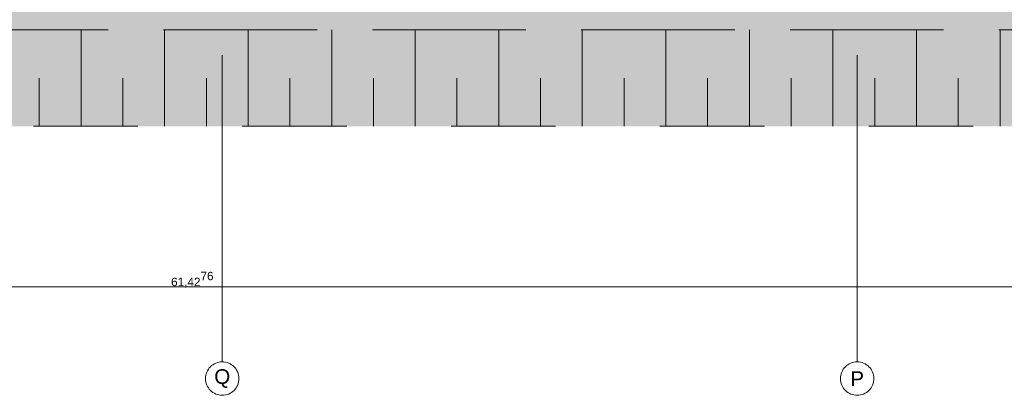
# Model space of a CAD drawing. Header units: metres. Extents: x -3716 to 31, y -1854 to 706.
# Tile 39 of 237: x -1961 to -1813, y -150 to -93. Entities that reach past the tile are written whole.
import ezdxf

# ---------------------------------------------------------------- set-up
doc = ezdxf.new("R2010")
doc.units = ezdxf.units.M
doc.header["$LTSCALE"] = 1.25
doc.header["$PDMODE"] = 1
doc.header["$PDSIZE"] = -2
doc.linetypes.add('Linienart-53', pattern=[5.291531, 3.175, -1.058062, 0.352704, -0.705764])
doc.linetypes.add('VW-01 Strichlinie kurz', pattern=[1.999894, 0.999947, -0.999947])
doc.layers.get('0').update_dxf_attribs({"lineweight": 25})
for name, color, linetype, lineweight in [('30 -32 Gründung-Baugrube', 7, 'VW-01 Strichlinie kurz', 9), ('70 -71 Achsen- 1 Gebäudeachsen', 7, 'Linienart-53', 18), ('Keine', 7, 'Continuous', 9)]:
    doc.layers.add(name, color=color, linetype=linetype, lineweight=lineweight)
doc.layers.add('70 -76 Bemaßung- 2 Allgemein', color=7, linetype='Continuous', lineweight=5, true_color=0x6666cc)
doc.styles.add('Arial', font='arial.ttf')
doc.dimstyles.new('k+k_klein', dxfattribs={"dimtxt": 1.258608, "dimasz": 1.3255, "dimexe": 1.25, "dimexo": 3.75, "dimgap": 0.125, "dimtad": 1, "dimdec": 3, "dimtxsty": 'Arial', "dimblk": 'VW_SLASH', "dimblk1": 'VW_SLASH', "dimblk2": 'VW_SLASH', "dimcen": 0, "dimdle": 0.625, "dimadec": 3, "dimazin": 0, "dimtfac": 0.75, "dimtdec": 3, "dimtix": 1, "dimtmove": 0, "dimatfit": 0, "dimldrblk": 'VW_FILLEDARROW', "dimfxlon": 1, "dimfrac": 2, "dimtolj": 1, "dimarcsym": 0})

# ---------------------------------------------------------------- blocks, each defined once
blk = doc.blocks.new('Gruppe-26')
at = {"layer": '30 -32 Gründung-Baugrube', "color": 7, "transparency": 33554687}
for p, q in [((-131.511, -43.352), (-131.511, -42.197)), ((-130.511, -43.352), (-130.511, -42.197)), ((-129.511, -43.352), (-129.511, -42.197)), ((-128.511, -43.352), (-128.511, -42.197)), ((-127.511, -43.352), (-127.511, -42.197)), ((-126.511, -43.352), (-126.511, -42.197)), ((-125.511, -43.352), (-125.511, -42.197)), ((-124.511, -43.352), (-124.511, -42.197)), ((-123.511, -43.352), (-123.511, -42.197)), ((-122.511, -43.352), (-122.511, -42.197)), ((-121.511, -43.352), (-121.511, -42.197)), ((-120.511, -43.352), (-120.511, -42.197)), ((-132.011, -43.352), (-132.011, -42.775)), ((-131.011, -43.352), (-131.011, -42.775)), ((-130.011, -43.352), (-130.011, -42.775)), ((-129.011, -43.352), (-129.011, -42.775)), ((-128.011, -43.352), (-128.011, -42.775)), ((-127.011, -43.352), (-127.011, -42.775)), ((-126.011, -43.352), (-126.011, -42.775)), ((-125.011, -43.352), (-125.011, -42.775)), ((-124.011, -43.352), (-124.011, -42.775)), ((-123.011, -43.352), (-123.011, -42.775)), ((-122.011, -43.352), (-122.011, -42.775)), ((-121.011, -43.352), (-121.011, -42.775))]:
    blk.add_line(p, q, dxfattribs=at)
blk = doc.blocks.new('Gruppe-153')
at = {"layer": '30 -32 Gründung-Baugrube', "color": 7, "transparency": 33554687}
blk.add_blockref('Gruppe-26', (0, 0), dxfattribs=at)
blk = doc.blocks.new('VW_SLASH')
at = {"color": 0, "linetype": 'ByBlock', "lineweight": -2, "transparency": 16777216}
blk.add_line((0.4715, 0), (-1, 0), dxfattribs=at)
at = {"color": 0, "lineweight": 5, "transparency": 16777216, "flags": 128}
blk.add_lwpolyline([(0.5004, 0.5004), (-0.5004, -0.5004)], dxfattribs=at)
blk = doc.blocks.new('*D541')
at = {"layer": '70 -76 Bemaßung- 2 Allgemein', "color": 0, "lineweight": -2}
for p, q in [((-100.79, -45.272), (-159.567, -45.272)), ((-160.892, -48.854), (-160.892, -46.522)), ((-99.465, -48.424), (-99.465, -46.522))]:
    blk.add_line(p, q, dxfattribs=at)
at = {"layer": 'Defpoints', "color": 0}
for p in [(-99.465, -44.674), (-160.892, -45.104), (-160.892, -45.272)]:
    blk.add_point(p, dxfattribs=at)
at = {"layer": '70 -76 Bemaßung- 2 Allgemein', "color": 0, "lineweight": -2, "xscale": 1.32550048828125, "yscale": 1.32550048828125, "zscale": 1.32550048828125, "rotation": 180}
blk.add_blockref('VW_SLASH', (-160.892, -45.272), dxfattribs=at)
at = {"layer": '70 -76 Bemaßung- 2 Allgemein', "color": 0, "lineweight": -2, "xscale": 1.32550048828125, "yscale": 1.32550048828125, "zscale": 1.32550048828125}
blk.add_blockref('VW_SLASH', (-99.465, -45.272), dxfattribs=at)
at = {"layer": '70 -76 Bemaßung- 2 Allgemein', "color": 0, "insert": (-130.179, -45.189), "char_height": 0.10069, "attachment_point": 5, "style": 'Arial'}
blk.add_mtext('\\A1;61,42\\S76^ ;', dxfattribs=at)
blk = doc.blocks.new('VW_FILLEDARROW')
at = {"linetype": 'Continuous', "lineweight": 0, "transparency": 16777216}
blk.add_hatch(color=0, dxfattribs=at).paths.add_polyline_path([(-2.8289, 0.758), (0, 0), (-2.8289, -0.758)])
at = {"color": 0, "lineweight": 5, "transparency": 16777216, "flags": 128}
blk.add_lwpolyline([(-2.8289, 0.758), (0, 0), (-2.8289, -0.758)], close=True, dxfattribs=at)
blk = doc.blocks.new('_Achsen (3D)')
at = {"layer": '70 -71 Achsen- 1 Gebäudeachsen', "transparency": 33554687}
for p, q in [((-129.821, 3.8), (-129.821, -46.172)), ((-122.221, 3.8), (-122.221, -46.172))]:
    blk.add_line(p, q, dxfattribs=at)
at = {"color": 255, "transparency": 33554687}
for points in [[(-129.821, -46.172), (-129.801, -46.173), (-129.782, -46.176), (-129.763, -46.181), (-129.744, -46.187), (-129.727, -46.196), (-129.71, -46.206), (-129.694, -46.217), (-129.68, -46.231), (-129.666, -46.245), (-129.655, -46.261), (-129.645, -46.278), (-129.636, -46.296), (-129.63, -46.314), (-129.625, -46.333), (-129.622, -46.352), (-129.621, -46.372), (-129.622, -46.392), (-129.625, -46.411), (-129.63, -46.43), (-129.636, -46.449), (-129.645, -46.466), (-129.655, -46.483), (-129.666, -46.499), (-129.68, -46.513), (-129.694, -46.527), (-129.71, -46.538), (-129.727, -46.548), (-129.744, -46.557), (-129.763, -46.563), (-129.782, -46.568), (-129.801, -46.571), (-129.821, -46.572), (-129.841, -46.571), (-129.86, -46.568), (-129.879, -46.563), (-129.898, -46.557), (-129.915, -46.548), (-129.932, -46.538), (-129.948, -46.527), (-129.962, -46.513), (-129.976, -46.499), (-129.987, -46.483), (-129.997, -46.466), (-130.006, -46.449), (-130.012, -46.43), (-130.017, -46.411), (-130.02, -46.392), (-130.021, -46.372), (-130.02, -46.352), (-130.017, -46.333), (-130.012, -46.314), (-130.006, -46.296), (-129.997, -46.278), (-129.987, -46.261), (-129.976, -46.245), (-129.962, -46.231), (-129.948, -46.217), (-129.932, -46.206), (-129.915, -46.196), (-129.898, -46.187), (-129.879, -46.181), (-129.86, -46.176), (-129.841, -46.173)], [(-122.221, -46.172), (-122.201, -46.173), (-122.182, -46.176), (-122.163, -46.181), (-122.144, -46.187), (-122.127, -46.196), (-122.11, -46.206), (-122.094, -46.217), (-122.08, -46.231), (-122.066, -46.245), (-122.055, -46.261), (-122.045, -46.278), (-122.036, -46.296), (-122.03, -46.314), (-122.025, -46.333), (-122.022, -46.352), (-122.021, -46.372), (-122.022, -46.392), (-122.025, -46.411), (-122.03, -46.43), (-122.036, -46.449), (-122.045, -46.466), (-122.055, -46.483), (-122.066, -46.499), (-122.08, -46.513), (-122.094, -46.527), (-122.11, -46.538), (-122.127, -46.548), (-122.144, -46.557), (-122.163, -46.563), (-122.182, -46.568), (-122.201, -46.571), (-122.221, -46.572), (-122.241, -46.571), (-122.26, -46.568), (-122.279, -46.563), (-122.298, -46.557), (-122.315, -46.548), (-122.332, -46.538), (-122.348, -46.527), (-122.362, -46.513), (-122.376, -46.499), (-122.387, -46.483), (-122.397, -46.466), (-122.406, -46.449), (-122.412, -46.43), (-122.417, -46.411), (-122.42, -46.392), (-122.421, -46.372), (-122.42, -46.352), (-122.417, -46.333), (-122.412, -46.314), (-122.406, -46.296), (-122.397, -46.278), (-122.387, -46.261), (-122.376, -46.245), (-122.362, -46.231), (-122.348, -46.217), (-122.332, -46.206), (-122.315, -46.196), (-122.298, -46.187), (-122.279, -46.181), (-122.26, -46.176), (-122.241, -46.173)]]:
    blk.add_wipeout(points, dxfattribs=at).dxf.layer = 'Keine'
at = {"layer": 'Keine', "transparency": 33554687, "flags": 128}
for points in [[(-129.821, -46.172), (-129.801, -46.173), (-129.782, -46.176), (-129.763, -46.181), (-129.744, -46.187), (-129.727, -46.196), (-129.71, -46.206), (-129.694, -46.217), (-129.68, -46.231), (-129.666, -46.245), (-129.655, -46.261), (-129.645, -46.278), (-129.636, -46.296), (-129.63, -46.314), (-129.625, -46.333), (-129.622, -46.352), (-129.621, -46.372), (-129.622, -46.392), (-129.625, -46.411), (-129.63, -46.43), (-129.636, -46.449), (-129.645, -46.466), (-129.655, -46.483), (-129.666, -46.499), (-129.68, -46.513), (-129.694, -46.527), (-129.71, -46.538), (-129.727, -46.548), (-129.744, -46.557), (-129.763, -46.563), (-129.782, -46.568), (-129.801, -46.571), (-129.821, -46.572), (-129.841, -46.571), (-129.86, -46.568), (-129.879, -46.563), (-129.898, -46.557), (-129.915, -46.548), (-129.932, -46.538), (-129.948, -46.527), (-129.962, -46.513), (-129.976, -46.499), (-129.987, -46.483), (-129.997, -46.466), (-130.006, -46.449), (-130.012, -46.43), (-130.017, -46.411), (-130.02, -46.392), (-130.021, -46.372), (-130.02, -46.352), (-130.017, -46.333), (-130.012, -46.314), (-130.006, -46.296), (-129.997, -46.278), (-129.987, -46.261), (-129.976, -46.245), (-129.962, -46.231), (-129.948, -46.217), (-129.932, -46.206), (-129.915, -46.196), (-129.898, -46.187), (-129.879, -46.181), (-129.86, -46.176), (-129.841, -46.173)], [(-122.221, -46.172), (-122.201, -46.173), (-122.182, -46.176), (-122.163, -46.181), (-122.144, -46.187), (-122.127, -46.196), (-122.11, -46.206), (-122.094, -46.217), (-122.08, -46.231), (-122.066, -46.245), (-122.055, -46.261), (-122.045, -46.278), (-122.036, -46.296), (-122.03, -46.314), (-122.025, -46.333), (-122.022, -46.352), (-122.021, -46.372), (-122.022, -46.392), (-122.025, -46.411), (-122.03, -46.43), (-122.036, -46.449), (-122.045, -46.466), (-122.055, -46.483), (-122.066, -46.499), (-122.08, -46.513), (-122.094, -46.527), (-122.11, -46.538), (-122.127, -46.548), (-122.144, -46.557), (-122.163, -46.563), (-122.182, -46.568), (-122.201, -46.571), (-122.221, -46.572), (-122.241, -46.571), (-122.26, -46.568), (-122.279, -46.563), (-122.298, -46.557), (-122.315, -46.548), (-122.332, -46.538), (-122.348, -46.527), (-122.362, -46.513), (-122.376, -46.499), (-122.387, -46.483), (-122.397, -46.466), (-122.406, -46.449), (-122.412, -46.43), (-122.417, -46.411), (-122.42, -46.392), (-122.421, -46.372), (-122.42, -46.352), (-122.417, -46.333), (-122.412, -46.314), (-122.406, -46.296), (-122.397, -46.278), (-122.387, -46.261), (-122.376, -46.245), (-122.362, -46.231), (-122.348, -46.217), (-122.332, -46.206), (-122.315, -46.196), (-122.298, -46.187), (-122.279, -46.181), (-122.26, -46.176), (-122.241, -46.173)]]:
    blk.add_lwpolyline(points, close=True, dxfattribs=at)
at = {"layer": 'Keine', "transparency": 33554687, "char_height": 0.176, "attachment_point": 5, "line_spacing_factor": 0.970891, "style": 'Arial'}
for s, insert in [('Q', (-129.821, -46.372)), ('P', (-122.221, -46.372))]:
    blk.add_mtext(s, dxfattribs=dict(at, insert=insert))
blk = doc.blocks.new('Gruppe-494')
at = {"layer": '70 -76 Bemaßung- 2 Allgemein'}
dim = blk.add_linear_dim(base=(-160.89232, -45.27204), p1=(-99.4647, -44.67404), p2=(-160.89232, -45.10404), text='61,42\\S76^ ;', dimstyle='k+k_klein', override={"dimtxt": 0.100689, "dimgap": 0.005, "dimdec": 4, "dimpost": '<>', "dimtxsty": 'Arial', "dimtmove": 2}, dxfattribs=at)
dim.commit()
dim.dimension.update_dxf_attribs({"geometry": '*D541', "text_midpoint": (-130.17851, -45.18894)})
blk = doc.blocks.new('_Feinplanum 2D (2D)')
at = {"layer": '30 -32 Gründung-Baugrube', "linetype": 'Continuous', "lineweight": 0, "true_color": 0xfffdee}
h = blk.add_hatch(color=7, dxfattribs=at)
h.paths.add_polyline_path([(3.234, 2.208), (3.234, -3.255), (2.984, -4.188), (2.984, -7.283), (4.962, -7.283), (4.962, -10.133), (2.654, -10.133), (2.654, -15.181), (4.962, -15.181), (4.962, -18.031), (2.984, -18.031), (2.984, -43.352), (-34.742, -43.352), (-34.742, -45.105), (-41.182, -45.105), (-41.182, -44.674), (-49.965, -44.674), (-49.965, -43.352), (-84.242, -43.352), (-84.242, -45.104), (-90.682, -45.104), (-90.682, -44.674), (-99.465, -44.674), (-99.465, -43.352), (-160.892, -43.352), (-160.892, -45.104), (-167.332, -45.104), (-167.332, -44.674), (-176.115, -44.674), (-176.115, -43.352), (-179.176, -43.352), (-179.176, 2.208), (-156.666, 2.208), (-156.666, 2.555), (-146.526, 2.555), (-146.526, 2.208), (-52.841, 2.208), (-52.841, 2.398), (-26.376, 2.398), (-26.376, 2.208)])
h.paths.add_polyline_path([(-178.021, 1.053), (-178.021, -42.197), (-174.115, -42.197), (-174.115, -42.674), (-171.875, -42.674), (-171.875, -42.228), (-169.941, -42.228), (-169.941, -42.674), (-167.701, -42.674), (-167.701, -42.197), (-165.332, -42.197), (-165.332, -43.104), (-162.892, -43.104), (-162.892, -42.197), (-97.465, -42.197), (-97.465, -42.674), (-95.225, -42.674), (-95.225, -42.197), (-93.291, -42.197), (-93.291, -42.674), (-91.051, -42.674), (-91.051, -42.197), (-88.682, -42.197), (-88.682, -43.104), (-86.242, -43.104), (-86.242, -42.197), (-53.001, -42.197), (-53.001, -41.897), (-52.999, -41.897), (-52.999, -42.197), (-47.965, -42.197), (-47.965, -42.674), (-45.725, -42.674), (-45.725, -42.197), (-43.791, -42.197), (-43.791, -42.674), (-41.551, -42.674), (-41.551, -42.197), (-39.182, -42.197), (-39.182, -43.104), (-36.742, -43.104), (-36.742, -42.197), (-16.711, -42.197), (-16.711, -42.196), (-13.63, -42.197), (1.829, -42.197), (1.829, -4.036), (2.079, -3.103), (2.079, 1.053), (-16.711, 1.053), (-27.531, 1.053), (-27.531, 1.243), (-51.686, 1.243), (-51.686, 1.053), (-53.001, 1.053), (-88.896, 1.053), (-106.641, 1.053), (-147.681, 1.053), (-147.681, 1.4), (-155.511, 1.4), (-155.511, 1.053)])
at = {"layer": '30 -32 Gründung-Baugrube', "linetype": 'Continuous', "lineweight": 0}
h = blk.add_hatch(color=254, dxfattribs=at)
h.paths.add_polyline_path([(-52.999, -42.197), (-53.001, -42.197), (-86.242, -42.197), (-86.242, -43.104), (-88.682, -43.104), (-88.682, -42.197), (-88.896, -42.197), (-88.896, -42.197), (-91.051, -42.197), (-91.051, -42.674), (-93.291, -42.674), (-93.291, -42.197), (-95.225, -42.197), (-95.225, -42.674), (-97.465, -42.674), (-97.465, -42.197), (-162.892, -42.197), (-162.892, -43.104), (-165.332, -43.104), (-165.332, -42.197), (-167.701, -42.197), (-167.701, -42.674), (-169.941, -42.674), (-169.941, -42.197), (-171.875, -42.197), (-171.875, -42.674), (-174.115, -42.674), (-174.115, -42.197), (-178.021, -42.197), (-178.021, 1.053), (-106.641, 1.053), (-88.896, 1.053), (-53.001, 1.053), (-16.711, 1.053), (2.079, 1.053), (2.079, -3.103), (1.829, -4.036), (1.829, -42.197), (-13.63, -42.197), (-16.711, -42.196), (-16.711, -42.197), (-36.742, -42.197), (-36.742, -43.104), (-39.182, -43.104), (-39.182, -42.197), (-41.551, -42.197), (-41.551, -42.674), (-43.791, -42.674), (-43.791, -42.197), (-45.725, -42.197), (-45.725, -42.674), (-47.965, -42.674), (-47.965, -42.197)])
h.paths.add_polyline_path([(-106.641, 0.253), (-177.221, 0.253), (-177.221, -41.397), (-174.115, -41.397), (-174.115, -40.677), (-171.875, -40.677), (-171.875, -41.397), (-169.941, -41.397), (-169.941, -40.677), (-167.701, -40.677), (-167.701, -41.397), (-165.332, -41.397), (-165.332, -40.004), (-162.892, -40.004), (-162.892, -41.397), (-97.465, -41.397), (-97.465, -40.677), (-95.225, -40.677), (-95.225, -41.397), (-93.291, -41.397), (-93.291, -40.677), (-91.051, -40.677), (-91.051, -41.397), (-88.896, -41.397), (-88.896, -41.397), (-88.682, -41.397), (-88.682, -40.004), (-86.242, -40.004), (-86.242, -41.397), (-71.546, -41.397), (-71.546, 0.253), (-88.896, 0.253)])
h.paths.add_polyline_path([(-70.746, -41.397), (-53.001, -41.397), (-52.999, -41.397), (-47.965, -41.397), (-47.965, -40.677), (-45.725, -40.677), (-45.725, -41.397), (-43.791, -41.397), (-43.791, -40.677), (-41.551, -40.677), (-41.551, -41.397), (-39.182, -41.397), (-39.182, -40.004), (-36.742, -40.004), (-36.742, -41.397), (-16.711, -41.397), (-16.711, -41.398), (1.029, -41.397), (1.029, -3.93), (1.279, -2.997), (1.279, 0.253), (-16.711, 0.253), (-53.001, 0.253), (-70.746, 0.253)])
at = {"layer": '30 -32 Gründung-Baugrube', "flags": 128}
for points in [[(3.234, 2.208), (3.234, -3.255), (2.984, -4.188), (2.984, -7.283), (4.962, -7.283), (4.962, -10.133), (2.654, -10.133), (2.654, -15.181), (4.962, -15.181), (4.962, -18.031), (2.984, -18.031), (2.984, -43.352), (-34.742, -43.352), (-34.742, -45.105), (-41.182, -45.105), (-41.182, -44.674), (-49.965, -44.674), (-49.965, -43.352), (-84.242, -43.352), (-84.242, -45.104), (-90.682, -45.104), (-90.682, -44.674), (-99.465, -44.674), (-99.465, -43.352), (-160.892, -43.352), (-160.892, -45.104), (-167.332, -45.104), (-167.332, -44.674), (-176.115, -44.674), (-176.115, -43.352), (-179.176, -43.352), (-179.176, 2.208), (-156.666, 2.208), (-156.666, 2.555), (-146.526, 2.555), (-146.526, 2.208), (-52.841, 2.208), (-52.841, 2.398), (-26.376, 2.398), (-26.376, 2.208)], [(-178.021, 1.053), (-178.021, -42.197), (-174.115, -42.197), (-174.115, -42.674), (-171.875, -42.674), (-171.875, -42.228), (-169.941, -42.228), (-169.941, -42.674), (-167.701, -42.674), (-167.701, -42.197), (-165.332, -42.197), (-165.332, -43.104), (-162.892, -43.104), (-162.892, -42.197), (-97.465, -42.197), (-97.465, -42.674), (-95.225, -42.674), (-95.225, -42.197), (-93.291, -42.197), (-93.291, -42.674), (-91.051, -42.674), (-91.051, -42.197), (-88.682, -42.197), (-88.682, -43.104), (-86.242, -43.104), (-86.242, -42.197), (-53.001, -42.197), (-53.001, -41.897), (-52.999, -41.897), (-52.999, -42.197), (-47.965, -42.197), (-47.965, -42.674), (-45.725, -42.674), (-45.725, -42.197), (-43.791, -42.197), (-43.791, -42.674), (-41.551, -42.674), (-41.551, -42.197), (-39.182, -42.197), (-39.182, -43.104), (-36.742, -43.104), (-36.742, -42.197), (-16.711, -42.197), (-16.711, -42.196), (-13.63, -42.197), (1.829, -42.197), (1.829, -4.036), (2.079, -3.103), (2.079, 1.053), (-16.711, 1.053), (-27.531, 1.053), (-27.531, 1.243), (-51.686, 1.243), (-51.686, 1.053), (-53.001, 1.053), (-88.896, 1.053), (-106.641, 1.053), (-147.681, 1.053), (-147.681, 1.4), (-155.511, 1.4), (-155.511, 1.053)], [(-52.999, -42.197), (-53.001, -42.197), (-86.242, -42.197), (-86.242, -43.104), (-88.682, -43.104), (-88.682, -42.197), (-88.896, -42.197), (-88.896, -42.197), (-91.051, -42.197), (-91.051, -42.674), (-93.291, -42.674), (-93.291, -42.197), (-95.225, -42.197), (-95.225, -42.674), (-97.465, -42.674), (-97.465, -42.197), (-162.892, -42.197), (-162.892, -43.104), (-165.332, -43.104), (-165.332, -42.197), (-167.701, -42.197), (-167.701, -42.674), (-169.941, -42.674), (-169.941, -42.197), (-171.875, -42.197), (-171.875, -42.674), (-174.115, -42.674), (-174.115, -42.197), (-178.021, -42.197), (-178.021, 1.053), (-106.641, 1.053), (-88.896, 1.053), (-53.001, 1.053), (-16.711, 1.053), (2.079, 1.053), (2.079, -3.103), (1.829, -4.036), (1.829, -42.197), (-13.63, -42.197), (-16.711, -42.196), (-16.711, -42.197), (-36.742, -42.197), (-36.742, -43.104), (-39.182, -43.104), (-39.182, -42.197), (-41.551, -42.197), (-41.551, -42.674), (-43.791, -42.674), (-43.791, -42.197), (-45.725, -42.197), (-45.725, -42.674), (-47.965, -42.674), (-47.965, -42.197)]]:
    blk.add_lwpolyline(points, close=True, dxfattribs=at)
at = {"layer": '30 -32 Gründung-Baugrube', "color": 7}
blk.add_blockref('Gruppe-153', (0, 0), dxfattribs=at)
at = {"layer": '70 -76 Bemaßung- 2 Allgemein'}
blk.add_blockref('Gruppe-494', (0, 0), dxfattribs=at)

msp = doc.modelspace()

# ---------------------------------------------------------------- block references
at = {"layer": 'Keine', "color": 1, "xscale": 12.5, "yscale": 12.5, "zscale": 12.5}
msp.add_blockref('_Feinplanum 2D (2D)', (-307.66, 432.49), dxfattribs=at)

# ---------------------------------------------------------------- next in the draw order: block references
msp.add_blockref('_Achsen (3D)', (-307.66, 432.49), dxfattribs=at)

doc.saveas('drawing.dxf')
